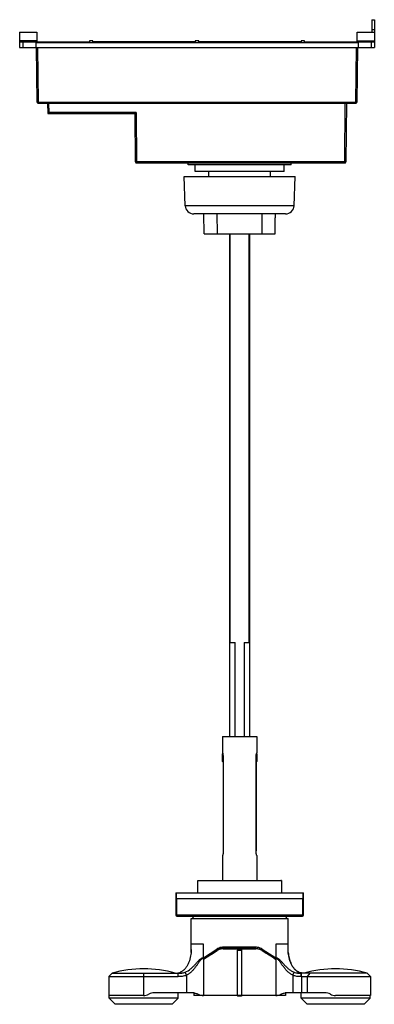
# Model space of a CAD drawing. Header units: millimetres. Extents: x 478 to 686, y -653 to -77.
import ezdxf

# ---------------------------------------------------------------- set-up
doc = ezdxf.new("R2010")
doc.units = ezdxf.units.MM
doc.header["$LTSCALE"] = 30.734
doc.layers.get('0').update_dxf_attribs({"linetype": 'CONTINUOUS'})

msp = doc.modelspace()

# ---------------------------------------------------------------- linework, layer by layer
at = {"color": 7, "linetype": 'Continuous'}
for p, q in [((684.51, -77.44), (684.51, -84.74)), ((684.51, -77.44), (686.01, -77.44)), ((686.01, -77.44), (686.01, -93.74)), ((478.21, -84.74), (478.21, -93.74)), ((478.21, -84.74), (488.21, -84.74)), ((488.21, -84.74), (488.21, -90.34)), ((676.01, -90.34), (676.01, -84.74)), ((676.01, -84.74), (686.01, -84.74)), ((488.21, -89.74), (478.21, -89.74)), ((478.21, -90.34), (519.11, -90.34)), ((480.11, -90.34), (480.11, -93.74)), ((487.61, -90.34), (487.61, -93.74)), ((487.61, -90.74), (676.61, -90.74)), ((519.11, -89.74), (519.11, -90.34)), ((521.11, -89.74), (519.11, -89.74)), ((521.11, -90.34), (521.11, -89.74)), ((581.11, -90.34), (521.11, -90.34)), ((581.11, -89.74), (581.11, -90.34)), ((583.11, -89.74), (581.11, -89.74)), ((583.11, -90.34), (583.11, -89.74)), ((643.11, -90.34), (583.11, -90.34)), ((643.11, -89.74), (643.11, -90.34)), ((645.11, -89.74), (643.11, -89.74)), ((645.11, -90.34), (645.11, -89.74)), ((645.11, -90.34), (686.01, -90.34)), ((676.01, -89.74), (686.01, -89.74)), ((676.61, -90.34), (676.61, -93.74)), ((684.11, -90.34), (684.11, -93.74)), ((478.21, -93.74), (686.01, -93.74)), ((488.39, -125.65), (488.11, -93.74)), ((676.11, -93.74), (675.84, -125.65)), ((488.99, -126.24), (675.24, -126.24)), ((494.61, -126.24), (494.67, -132.24)), ((669.61, -126.24), (669.31, -160.65)), ((494.67, -132.24), (545.91, -132.24)), ((546.16, -160.65), (545.91, -132.24)), ((546.76, -161.24), (668.71, -161.24)), ((576.94, -162.24), (576.94, -161.24)), ((637.29, -162.24), (576.94, -162.24)), ((581.01, -166.24), (581.01, -162.24)), ((633.21, -166.24), (581.02, -166.24)), ((589.09, -169.14), (589.06, -166.24)), ((625.14, -169.14), (625.16, -166.24)), ((633.21, -166.24), (633.21, -162.24)), ((637.29, -162.24), (637.29, -161.24)), ((575.21, -186.22), (574.61, -169.14)), ((574.61, -169.14), (639.61, -169.14)), ((639.02, -186.22), (639.61, -169.14)), ((634.02, -191.04), (580.21, -191.04)), ((586.32, -202.74), (586.11, -191.04)), ((594.03, -202.74), (593.96, -191.04)), ((620.19, -191.04), (620.12, -202.74)), ((628.09, -192.72), (628.11, -191.04)), ((627.91, -202.74), (628, -197.76)), ((586.32, -202.74), (627.91, -202.74)), ((601.13, -202.74), (601.13, -441.74)), ((613.08, -441.74), (613.08, -202.74)), ((601.13, -441.74), (604.54, -441.74)), ((601.13, -441.74), (601.13, -496.74)), ((604.54, -496.74), (604.54, -441.74)), ((609.66, -441.74), (613.08, -441.74)), ((609.66, -441.74), (609.66, -496.74)), ((613.08, -496.74), (613.08, -441.74)), ((597.11, -496.74), (617.11, -496.74)), ((597.11, -496.74), (597.11, -506.24)), ((617.11, -496.74), (617.11, -506.24)), ((597.11, -506.74), (597.22, -506.64)), ((617.11, -506.74), (617.01, -506.63)), ((617.11, -506.24), (617.11, -506.24)), ((597.11, -511.24), (597.51, -511.63)), ((597.51, -509.04), (597.51, -563.44)), ((616.71, -563.44), (616.71, -509.04)), ((617.11, -511.24), (616.71, -511.65)), ((616.72, -511.63), (616.72, -563.44)), ((597.11, -566.24), (597.11, -580.89)), ((617.11, -566.24), (617.11, -580.89)), ((617.11, -566.24), (617.11, -566.24)), ((582.66, -580.91), (583.08, -580.89)), ((582.66, -580.91), (631.56, -580.91)), ((582.66, -588.19), (582.66, -580.91)), ((583.08, -580.89), (631.15, -580.89)), ((631.56, -580.91), (631.15, -580.89)), ((631.56, -580.91), (631.56, -588.19)), ((569.69, -588.19), (644.54, -588.19)), ((569.69, -588.19), (569.69, -601.09)), ((644.54, -591.69), (569.69, -591.69)), ((644.54, -601.09), (644.54, -588.19)), ((570.29, -601.69), (643.94, -601.69)), ((578.66, -618.09), (578.66, -603.09)), ((578.66, -603.09), (635.56, -603.09)), ((579.21, -601.69), (580.02, -603.09)), ((634.21, -603.09), (635.01, -601.69)), ((635.56, -618.09), (635.56, -603.09)), ((578.61, -621.26), (578.77, -621.26)), ((578.61, -622.96), (578.61, -621.26)), ((578.66, -618.09), (578.66, -618.09)), ((585.9, -626.16), (585.9, -619.89)), ((585.9, -626.16), (593.75, -621.08)), ((597.53, -620.6), (597.74, -619.94)), ((616.36, -619.94), (597.74, -619.94)), ((605.85, -620.82), (608.25, -620.82)), ((605.85, -620.82), (605.85, -621.71)), ((605.85, -621.71), (608.25, -621.71)), ((605.85, -648.09), (605.85, -621.71)), ((608.25, -620.82), (608.25, -648.09)), ((608.25, -621.71), (608.25, -620.82)), ((608.25, -621.71), (608.25, -648.09)), ((620.37, -621.08), (628.25, -626.16)), ((635.45, -621.26), (635.61, -621.26)), ((635.56, -618.09), (635.56, -618.09)), ((635.61, -623.11), (635.61, -621.26)), ((585.89, -626.67), (585.89, -626.16)), ((585.89, -626.67), (585.89, -648.09)), ((628.25, -626.16), (628.25, -626.67)), ((628.25, -626.67), (628.25, -648.09)), ((532.39, -635.09), (530.39, -637.09)), ((530.39, -637.09), (571.04, -637.09)), ((530.39, -637.09), (530.39, -648.09)), ((532.39, -635.09), (571.05, -635.09)), ((575.89, -636.33), (575.16, -634.5)), ((638.27, -636.33), (639.01, -634.5)), ((641.71, -634.43), (641.71, -634.43)), ((681.84, -635.09), (643.12, -635.09)), ((643.12, -637.09), (683.84, -637.09)), ((681.84, -635.09), (683.84, -637.09)), ((683.84, -637.09), (683.84, -648.09)), ((550.84, -648.09), (530.39, -648.09)), ((530.69, -649.79), (530.69, -648.09)), ((571.09, -649.79), (530.69, -649.79)), ((534.19, -653.29), (530.69, -649.79)), ((579.6, -646.59), (557.14, -646.59)), ((567.59, -653.29), (571.09, -649.79)), ((571.09, -649.79), (571.09, -646.59)), ((580.21, -646.64), (580.21, -648.09)), ((605.85, -648.09), (580.21, -648.09)), ((608.25, -648.59), (605.85, -648.59)), ((628.25, -648.09), (608.25, -648.09)), ((608.27, -648.59), (608.25, -648.59)), ((608.27, -648.09), (608.27, -648.59)), ((634.01, -648.09), (628.25, -648.09)), ((634.01, -646.63), (634.01, -648.09)), ((657, -646.59), (634.55, -646.59)), ((643.14, -649.79), (643.14, -646.59)), ((683.54, -649.79), (643.14, -649.79)), ((646.64, -653.29), (643.14, -649.79)), ((683.84, -648.09), (663.3, -648.09)), ((680.04, -653.29), (683.54, -649.79)), ((683.54, -649.79), (683.54, -648.09)), ((567.59, -653.29), (534.19, -653.29)), ((680.04, -653.29), (646.64, -653.29))]:
    msp.add_line(p, q, dxfattribs=at)
at = {"color": 9, "linetype": 'Continuous'}
for p, q in [((684.51, -83.24), (686.01, -83.24)), ((488.71, -93.74), (488.99, -125.65)), ((675.24, -125.65), (675.51, -93.74)), ((488.99, -126.24), (488.99, -125.65)), ((488.99, -125.65), (675.24, -125.65)), ((495.21, -126.24), (495.26, -131.65)), ((668.71, -160.65), (669.01, -126.24)), ((675.24, -125.65), (675.24, -126.24)), ((495.26, -132.24), (495.26, -131.65)), ((546.51, -131.65), (495.26, -131.65)), ((546.51, -131.65), (546.76, -160.65)), ((546.76, -161.24), (546.76, -160.65)), ((668.71, -160.65), (546.76, -160.65)), ((668.71, -160.65), (668.71, -161.24)), ((639.02, -186.22), (575.21, -186.22)), ((601.63, -441.74), (601.63, -202.74)), ((612.58, -202.74), (612.58, -441.74)), ((570.19, -591.69), (570.19, -588.19)), ((570.29, -601.69), (570.29, -591.69)), ((643.94, -591.69), (643.94, -601.69)), ((644.04, -588.19), (644.04, -591.69)), ((644.54, -601.09), (569.69, -601.09)), ((585.9, -618.09), (578.66, -618.09)), ((585.89, -626.68), (593.81, -621.68)), ((585.89, -626.84), (593.86, -621.84)), ((593.81, -621.68), (593.75, -621.08)), ((597.5, -620.82), (605.85, -620.82)), ((616.58, -620.6), (597.53, -620.6)), ((608.25, -620.82), (616.61, -620.82)), ((616.36, -619.94), (616.58, -620.6)), ((620.3, -621.68), (620.37, -621.08)), ((628.02, -626.54), (620.3, -621.68)), ((635.56, -618.09), (628.25, -618.09)), ((628.25, -626.68), (628.02, -626.54)), ((628.17, -626.8), (628.25, -626.84)), ((550.84, -635.09), (550.84, -637.09)), ((550.84, -637.09), (550.84, -648.09)), ((571.04, -637.09), (571.05, -635.09)), ((572.65, -634.43), (572.52, -634.43)), ((575.89, -636.33), (575.89, -646.59)), ((638.27, -636.33), (638.27, -646.59)), ((641.71, -634.43), (641.57, -634.43)), ((643.12, -637.09), (643.12, -635.09)), ((643.43, -637.09), (643.43, -635.09)), ((643.43, -637.09), (643.43, -646.59)), ((648.3, -635.09), (646.67, -637.09)), ((646.67, -637.09), (646.67, -646.59)), ((608.25, -648.09), (605.85, -648.09))]:
    msp.add_line(p, q, dxfattribs=at)
for points in [[(585.89, -626.68), (588.27, -625.18), (590.92, -623.51), (593.81, -621.68)], [(585.89, -626.84), (588.25, -625.36), (590.92, -623.69), (593.86, -621.84)], [(625.88, -625.19), (623.22, -623.52), (620.3, -621.68)]]:
    msp.add_lwpolyline(points, dxfattribs=at)
at = {"color": 7, "linetype": 'Continuous'}
for centre, radius, start, end in [((488.99, -125.64), 0.6, 180.5, 270), ((675.24, -125.64), 0.6, 270, 359.5), ((495.26, -131.64), 0.6, 180.5, 270), ((546.76, -160.64), 0.6, 180.49999, 270), ((668.71, -160.64), 0.6, 270, 359.50001), ((580.21, -186.04), 5, 182, 270), ((634.02, -186.04), 5, 270, 358), ((585.25, -509.5), 12.3, 13.16079, 13.59191), ((627.65, -509.26), 10.96, 166.0445, 166.48175), ((624.04, -508.32), 7.23, 163.29821, 166.39888), ((570.29, -601.09), 0.6, 180, 270), ((643.94, -601.09), 0.6, 270, 360), ((597.76, -627.28), 7.39, 99.76214, 122.9224), ((597.48, -627.7), 7.76, 88.11082, 97.20085), ((616.62, -627.73), 7.8, 82.80045, 91.9064), ((616.35, -627.3), 7.41, 57.1323, 80.24581), ((655.79, -626.83), 69.89, 179.87675, 180.00587), ((550.89, -702.29), 69.7, 74.61262, 105.3921), ((663.34, -702.29), 69.7, 74.6079, 105.38738), ((573.46, -636.42), 2.2, 108.43599, 115.35789), ((644.44, -628.42), 6.66, 237.65041, 243.31214), ((640.76, -636.42), 2.2, 64.64211, 72.31593), ((644.62, -627.9), 7.17, 258.17555, 260.60497), ((550.84, -641.09), 7, 269.99956, 295.74609), ((557.14, -653.59), 7, 89.99945, 117.75124), ((579.6, -653.59), 7, 82.69993, 89.99582), ((585.9, -641.11), 6.98, 244.2126, 269.99256), ((628.25, -641.07), 7.02, 269.98966, 295.70698), ((634.56, -653.62), 7.03, 90.00916, 97.16688), ((634.62, -653.59), 7, 90.55467, 94.98661), ((657, -653.59), 6.99, 62.23821, 89.9971), ((663.3, -641.09), 7, 244.24837, 270.00179)]:
    msp.add_arc(centre, radius, start, end, dxfattribs=at)
at = {"color": 9, "linetype": 'Continuous'}
for points, knots in [([(488.99, -125.65), (488.92, -125.65), (488.81, -125.65), (488.66, -125.65), (488.57, -125.65), (488.5, -125.65), (488.45, -125.65), (488.42, -125.65), (488.41, -125.65), (488.4, -125.65), (488.39, -125.65), (488.39, -125.65)], [0, 0, 0, 0, 0.382633, 0.555564, 0.707012, 0.831281, 0.923769, 0.956803, 0.980632, 0.995078, 1, 1, 1, 1]), ([(675.84, -125.65), (675.84, -125.65), (675.83, -125.65), (675.82, -125.65), (675.81, -125.65), (675.78, -125.65), (675.73, -125.65), (675.66, -125.65), (675.57, -125.65), (675.42, -125.65), (675.31, -125.65), (675.24, -125.65)], [0, 0, 0, 0, 0.004922, 0.019368, 0.043197, 0.076231, 0.16872, 0.292989, 0.444437, 0.617368, 1, 1, 1, 1]), ([(495.26, -131.65), (495.19, -131.65), (495.07, -131.65), (494.93, -131.65), (494.84, -131.65), (494.77, -131.65), (494.72, -131.65), (494.69, -131.65), (494.67, -131.65), (494.67, -131.65), (494.66, -131.65), (494.66, -131.65)], [0, 0, 0, 0, 0.382633, 0.555564, 0.707012, 0.831281, 0.923769, 0.956803, 0.980632, 0.995078, 1, 1, 1, 1]), ([(546.76, -160.65), (546.69, -160.65), (546.58, -160.65), (546.43, -160.65), (546.34, -160.65), (546.27, -160.65), (546.22, -160.65), (546.19, -160.65), (546.18, -160.65), (546.17, -160.65), (546.16, -160.65), (546.16, -160.65)], [0, 0, 0, 0, 0.382631, 0.555563, 0.707011, 0.83128, 0.923768, 0.956803, 0.980632, 0.995078, 1, 1, 1, 1]), ([(669.31, -160.65), (669.31, -160.65), (669.31, -160.65), (669.3, -160.65), (669.29, -160.65), (669.26, -160.65), (669.21, -160.65), (669.13, -160.65), (669.04, -160.65), (668.9, -160.65), (668.79, -160.65), (668.71, -160.65)], [0, 0, 0, 0, 0.00492, 0.019366, 0.043195, 0.076231, 0.168719, 0.292987, 0.444435, 0.617367, 1, 1, 1, 1]), ([(597.53, -620.6), (596.87, -620.6), (595.56, -620.79), (594.36, -621.33), (593.81, -621.68)], [0, 0, 0, 0, 0.503676, 1, 1, 1, 1]), ([(593.86, -621.84), (593.86, -621.83), (593.83, -621.77), (593.82, -621.72), (593.81, -621.68)], [0, 0, 0, 0, 0.279671, 1, 1, 1, 1]), ([(597.5, -620.82), (596.86, -620.81), (595.58, -620.99), (594.4, -621.51), (593.86, -621.84)], [0, 0, 0, 0, 0.50348, 1, 1, 1, 1]), ([(597.5, -620.82), (597.5, -620.8), (597.5, -620.72), (597.51, -620.65), (597.53, -620.6)], [0, 0, 0, 0, 0.272887, 1, 1, 1, 1]), ([(616.61, -620.82), (616.61, -620.8), (616.6, -620.72), (616.59, -620.65), (616.58, -620.6)], [0, 0, 0, 0, 0.272894, 1, 1, 1, 1]), ([(616.58, -620.6), (617.23, -620.6), (618.55, -620.79), (619.75, -621.33), (620.3, -621.68)], [0, 0, 0, 0, 0.503676, 1, 1, 1, 1]), ([(620.25, -621.84), (619.71, -621.51), (618.53, -620.99), (617.25, -620.81), (616.61, -620.82)], [0, 0, 0, 0, 0.496536, 1, 1, 1, 1]), ([(620.3, -621.68), (620.3, -621.69), (620.29, -621.75), (620.27, -621.8), (620.25, -621.84)], [0, 0, 0, 0, 0.216263, 1, 1, 1, 1]), ([(620.25, -621.84), (621.64, -622.71), (624.28, -624.36), (626.92, -626.01), (628.17, -626.8)], [0, 0, 0, 0, 0.525073, 1, 1, 1, 1])]:
    msp.add_open_spline(points, degree=3, knots=knots, dxfattribs=at)
at = {"color": 7, "linetype": 'Continuous'}
for points, knots in [([(546.51, -131.65), (546.44, -131.71), (546.35, -131.81), (546.22, -131.94), (546.13, -132.03), (546.05, -132.11), (545.99, -132.17), (545.95, -132.2), (545.94, -132.22), (545.92, -132.23), (545.92, -132.24), (545.91, -132.24)], [0, 0, 0, 0, 0.334197, 0.494695, 0.645588, 0.781886, 0.894634, 0.93831, 0.971448, 0.992519, 1, 1, 1, 1]), ([(628, -197.76), (628, -197.76), (628, -197.75), (627.99, -197.74), (627.99, -197.73), (627.99, -197.71), (627.99, -197.68), (627.98, -197.63), (627.98, -197.56), (627.97, -197.45), (627.95, -197.33), (627.94, -197.18), (627.93, -197.01), (627.92, -196.83), (627.9, -196.56), (627.89, -196.19), (627.88, -195.72), (627.88, -195.24), (627.9, -194.75), (627.92, -194.29), (627.95, -193.92), (627.97, -193.65), (627.99, -193.47), (628.01, -193.3), (628.03, -193.15), (628.04, -193.03), (628.06, -192.92), (628.07, -192.85), (628.07, -192.8), (628.08, -192.77), (628.08, -192.75), (628.08, -192.74), (628.09, -192.73), (628.08, -192.72), (628.09, -192.72)], [0, 0, 0, 0, 0.000616, 0.002439, 0.005463, 0.009679, 0.015079, 0.021654, 0.03825, 0.059282, 0.084553, 0.113811, 0.146763, 0.183105, 0.222477, 0.308798, 0.402435, 0.499808, 0.597169, 0.690786, 0.777106, 0.816495, 0.852866, 0.885862, 0.915173, 0.940505, 0.961599, 0.978253, 0.984853, 0.990275, 0.99451, 0.997547, 0.99938, 1, 1, 1, 1]), ([(597.11, -506.24), (597.11, -506.24), (597.12, -506.25), (597.12, -506.27), (597.13, -506.3), (597.15, -506.36), (597.17, -506.47), (597.2, -506.56), (597.21, -506.61)], [0, 0, 0, 0, 0.019562, 0.070437, 0.152126, 0.264121, 0.576322, 1, 1, 1, 1]), ([(597.11, -509.27), (597.11, -509.11), (597.11, -508.8), (597.11, -508.41), (597.11, -508.11), (597.11, -507.9), (597.11, -507.7), (597.11, -507.51), (597.11, -507.34), (597.11, -507.19), (597.11, -507.08), (597.11, -507), (597.11, -506.94), (597.11, -506.9), (597.11, -506.86), (597.11, -506.82), (597.11, -506.79), (597.11, -506.77), (597.11, -506.76), (597.11, -506.75), (597.11, -506.75), (597.11, -506.74), (597.11, -506.74), (597.11, -506.74), (597.11, -506.74)], [0, 0, 0, 0, 0.187825, 0.372209, 0.460534, 0.544944, 0.624495, 0.698298, 0.765529, 0.82543, 0.877332, 0.900098, 0.920656, 0.938944, 0.954912, 0.968518, 0.979724, 0.988492, 0.991957, 0.994805, 0.997035, 0.998645, 0.999633, 1, 1, 1, 1]), ([(597.23, -506.7), (597.26, -506.85), (597.43, -507.62), (597.51, -508.41), (597.51, -509.04)], [0, 0, 0, 0, 0.193205, 1, 1, 1, 1]), ([(616.71, -509.04), (616.71, -508.81), (616.74, -508.02), (616.86, -507.24), (616.99, -506.7)], [0, 0, 0, 0, 0.292193, 1, 1, 1, 1]), ([(617.12, -508.71), (617.12, -508.58), (617.12, -508.32), (617.12, -507.95), (617.12, -507.66), (617.12, -507.45), (617.12, -507.31), (617.12, -507.18), (617.12, -507.07), (617.12, -506.97), (617.12, -506.9), (617.12, -506.85), (617.12, -506.83), (617.12, -506.8), (617.12, -506.78), (617.12, -506.77), (617.12, -506.76), (617.12, -506.75), (617.12, -506.75), (617.12, -506.74), (617.11, -506.74), (617.12, -506.74), (617.11, -506.74)], [0, 0, 0, 0, 0.20113, 0.391099, 0.563732, 0.641771, 0.713432, 0.778127, 0.835341, 0.884596, 0.9255, 0.942713, 0.957715, 0.97048, 0.980984, 0.989202, 0.992446, 0.995114, 0.997203, 0.998714, 0.999646, 1, 1, 1, 1]), ([(617.11, -506.74), (617.11, -506.74), (617.11, -506.74), (617.11, -506.74), (617.11, -506.75), (617.11, -506.75), (617.11, -506.76), (617.11, -506.77), (617.11, -506.79), (617.11, -506.82), (617.11, -506.85), (617.11, -506.89), (617.11, -506.94), (617.11, -506.99), (617.11, -507.07), (617.11, -507.19), (617.11, -507.34), (617.11, -507.51), (617.11, -507.69), (617.11, -507.89), (617.11, -508.11), (617.11, -508.41), (617.11, -508.8), (617.11, -509.11), (617.11, -509.27)], [0, 0, 0, 0, 0.000265, 0.001152, 0.002665, 0.004802, 0.00756, 0.010938, 0.019545, 0.030604, 0.044079, 0.05993, 0.078117, 0.098589, 0.121285, 0.173092, 0.232957, 0.300207, 0.374081, 0.45375, 0.538318, 0.626835, 0.811676, 1, 1, 1, 1]), ([(597.11, -511.24), (597.11, -511.24), (597.11, -511.24), (597.11, -511.24), (597.11, -511.23), (597.11, -511.23), (597.11, -511.23), (597.11, -511.22), (597.11, -511.2), (597.11, -511.18), (597.11, -511.16), (597.11, -511.13), (597.11, -511.08), (597.11, -511.01), (597.11, -510.91), (597.11, -510.8), (597.11, -510.67), (597.11, -510.53), (597.11, -510.32), (597.11, -510.03), (597.11, -509.66), (597.11, -509.4), (597.11, -509.27)], [0, 0, 0, 0, 0.000354, 0.001286, 0.002797, 0.004886, 0.007554, 0.010798, 0.019015, 0.029519, 0.042285, 0.057286, 0.074498, 0.115402, 0.164656, 0.221869, 0.286563, 0.358223, 0.436261, 0.608895, 0.798867, 1, 1, 1, 1]), ([(617.11, -511.24), (617.12, -511.24), (617.11, -511.24), (617.12, -511.24), (617.12, -511.23), (617.12, -511.23), (617.12, -511.22), (617.12, -511.21), (617.12, -511.19), (617.12, -511.16), (617.12, -511.12), (617.12, -511.08), (617.12, -511.04), (617.12, -510.99), (617.12, -510.91), (617.12, -510.79), (617.12, -510.64), (617.12, -510.47), (617.12, -510.29), (617.12, -510.08), (617.12, -509.87), (617.12, -509.57), (617.12, -509.18), (617.12, -508.87), (617.12, -508.71)], [0, 0, 0, 0, 0.000367, 0.001355, 0.002965, 0.005195, 0.008043, 0.011508, 0.020276, 0.031482, 0.045088, 0.061056, 0.079343, 0.099901, 0.122667, 0.174568, 0.234468, 0.301698, 0.3755, 0.455051, 0.53946, 0.627785, 0.812172, 1, 1, 1, 1]), ([(617.11, -509.27), (617.11, -509.4), (617.11, -509.66), (617.11, -509.98), (617.11, -510.22), (617.11, -510.38), (617.11, -510.53), (617.11, -510.68), (617.11, -510.8), (617.11, -510.91), (617.11, -511.01), (617.11, -511.08), (617.11, -511.13), (617.11, -511.16), (617.11, -511.18), (617.11, -511.2), (617.11, -511.22), (617.11, -511.23), (617.11, -511.23), (617.11, -511.24), (617.11, -511.24), (617.11, -511.24), (617.11, -511.24), (617.11, -511.24)], [0, 0, 0, 0, 0.201739, 0.392228, 0.481281, 0.565238, 0.643395, 0.715122, 0.779826, 0.836988, 0.886128, 0.926854, 0.943953, 0.958824, 0.971444, 0.981786, 0.989825, 0.992975, 0.995543, 0.997531, 0.998935, 0.999757, 1, 1, 1, 1]), ([(597.51, -563.44), (597.51, -563.62), (597.5, -563.98), (597.46, -564.5), (597.39, -564.97), (597.32, -565.39), (597.25, -565.69), (597.2, -565.89), (597.17, -566.01), (597.15, -566.11), (597.13, -566.17), (597.12, -566.22), (597.11, -566.24), (597.11, -566.24)], [0, 0, 0, 0, 0.192553, 0.377883, 0.54899, 0.699962, 0.825087, 0.876377, 0.919387, 0.953653, 0.978724, 0.994256, 1, 1, 1, 1]), ([(617.11, -566.24), (617.11, -566.24), (617.11, -566.23), (617.11, -566.23), (617.11, -566.21), (617.1, -566.18), (617.09, -566.15), (617.07, -566.1), (617.05, -566.02), (617.02, -565.9), (616.99, -565.76), (616.95, -565.6), (616.91, -565.41), (616.87, -565.21), (616.82, -564.91), (616.76, -564.5), (616.72, -563.98), (616.71, -563.62), (616.71, -563.44)], [0, 0, 0, 0, 0.001288, 0.005063, 0.011302, 0.019984, 0.031084, 0.044576, 0.078519, 0.121338, 0.172539, 0.231535, 0.297702, 0.370402, 0.448926, 0.620578, 0.806657, 1, 1, 1, 1]), ([(578.77, -621.26), (578.71, -622.52), (578.46, -625.05), (577.64, -628.12), (576.59, -630.43), (575.57, -632.04), (574.28, -633.44), (573.22, -634.16), (572.65, -634.43)], [0, 0, 0, 0, 0.250019, 0.499896, 0.624977, 0.750051, 0.875072, 1, 1, 1, 1]), ([(585.89, -626.16), (585.9, -625.65), (585.9, -623.56), (585.9, -621.47), (585.9, -619.89)], [0, 0, 0, 0, 0.244075, 1, 1, 1, 1]), ([(628.25, -619.89), (628.25, -620.42), (628.25, -622.51), (628.25, -624.6), (628.25, -626.16)], [0, 0, 0, 0, 0.253833, 1, 1, 1, 1]), ([(641.57, -634.43), (641, -634.16), (639.93, -633.44), (638.65, -632.04), (637.63, -630.43), (636.58, -628.12), (635.75, -625.05), (635.51, -622.52), (635.45, -621.26)], [0, 0, 0, 0, 0.124928, 0.249949, 0.375023, 0.500103, 0.749981, 1, 1, 1, 1]), ([(575.16, -634.5), (576.33, -634.05), (577.93, -633.02), (579.77, -631.36), (580.82, -630.28), (581.62, -629.39), (582.21, -628.73), (582.79, -628.09), (583.37, -627.47), (583.95, -626.9), (584.47, -626.48), (584.91, -626.24), (585.24, -626.13), (585.57, -626.1), (585.79, -626.13), (585.89, -626.16)], [0, 0, 0, 0, 0.271305, 0.403746, 0.534094, 0.598403, 0.661973, 0.724617, 0.785979, 0.845384, 0.901571, 0.927956, 0.952928, 0.976707, 1, 1, 1, 1]), ([(585.89, -626.67), (585.8, -626.62), (585.59, -626.55), (585.25, -626.59), (584.92, -626.75), (584.51, -627.08), (584.05, -627.6), (583.53, -628.29), (583.02, -629.02), (582.5, -629.76), (581.97, -630.51), (581.25, -631.51), (580.29, -632.74), (579.01, -634.14), (577.57, -635.39), (576.48, -636.06), (575.89, -636.33)], [0, 0, 0, 0, 0.022557, 0.045432, 0.070279, 0.097272, 0.155245, 0.216148, 0.278568, 0.341923, 0.405935, 0.47046, 0.600757, 0.732536, 0.865695, 1, 1, 1, 1]), ([(628.25, -626.16), (628.35, -626.13), (628.57, -626.1), (628.91, -626.13), (629.24, -626.25), (629.68, -626.48), (630.2, -626.9), (630.78, -627.47), (631.36, -628.09), (631.95, -628.73), (632.54, -629.39), (633.34, -630.27), (634.4, -631.36), (635.77, -632.6), (637.29, -633.7), (638.42, -634.27), (639.01, -634.5)], [0, 0, 0, 0, 0.023358, 0.047225, 0.072243, 0.098646, 0.154827, 0.214182, 0.275487, 0.338079, 0.40159, 0.465816, 0.596005, 0.728277, 0.862744, 1, 1, 1, 1]), ([(638.27, -636.33), (637.69, -636.06), (636.59, -635.39), (635.15, -634.14), (633.87, -632.74), (632.91, -631.51), (632.18, -630.51), (631.65, -629.77), (631.14, -629.02), (630.62, -628.29), (630.1, -627.6), (629.63, -627.08), (629.22, -626.75), (628.9, -626.59), (628.55, -626.55), (628.34, -626.62), (628.25, -626.67)], [0, 0, 0, 0, 0.134195, 0.267268, 0.398972, 0.529203, 0.5937, 0.657687, 0.721023, 0.783434, 0.844348, 0.902377, 0.929427, 0.954376, 0.977345, 1, 1, 1, 1]), ([(635.58, -622.96), (635.69, -624.01), (636.01, -626.1), (636.8, -628.63), (637.72, -630.54), (638.57, -631.88), (639.6, -633.09), (640.43, -633.76), (640.88, -634.04)], [0, 0, 0, 0, 0.249941, 0.499802, 0.624848, 0.749908, 0.874948, 1, 1, 1, 1]), ([(569.38, -635.08), (569.66, -635.08), (570.21, -635.05), (570.75, -634.98), (571.02, -634.92)], [0, 0, 0, 0, 0.497695, 1, 1, 1, 1]), ([(571.02, -634.92), (571.15, -634.9), (571.66, -634.78), (572.16, -634.6), (572.52, -634.43)], [0, 0, 0, 0, 0.24517, 1, 1, 1, 1]), ([(575.89, -636.33), (575.51, -636.49), (574.71, -636.75), (573.49, -636.99), (572.26, -637.09), (571.44, -637.09), (571.04, -637.09)], [0, 0, 0, 0, 0.253418, 0.506159, 0.754962, 1, 1, 1, 1]), ([(571.05, -635.09), (571.39, -635.09), (572.09, -635.09), (573.48, -634.99), (574.51, -634.75), (575.16, -634.5)], [0, 0, 0, 0, 0.251015, 0.501482, 1, 1, 1, 1]), ([(643.12, -637.09), (642.71, -637.09), (641.88, -637.09), (640.24, -636.95), (639.03, -636.64), (638.27, -636.33)], [0, 0, 0, 0, 0.250227, 0.50043, 1, 1, 1, 1]), ([(639.01, -634.5), (639.66, -634.75), (640.69, -634.99), (642.08, -635.09), (642.78, -635.09), (643.12, -635.09)], [0, 0, 0, 0, 0.498579, 0.749039, 1, 1, 1, 1]), ([(643.15, -634.91), (643.03, -634.89), (642.53, -634.77), (642.05, -634.59), (641.71, -634.43)], [0, 0, 0, 0, 0.245248, 1, 1, 1, 1]), ([(644.85, -635.08), (644.73, -635.08), (644.26, -635.07), (643.8, -635.03), (643.45, -634.97)], [0, 0, 0, 0, 0.249052, 1, 1, 1, 1]), ([(580.49, -646.65), (580.7, -646.67), (581.52, -646.82), (582.31, -647.11), (582.86, -647.4)], [0, 0, 0, 0, 0.257508, 1, 1, 1, 1]), ([(605.85, -648.09), (605.85, -648.15), (605.85, -648.25), (605.85, -648.37), (605.85, -648.44), (605.85, -648.5), (605.85, -648.54), (605.85, -648.57), (605.85, -648.58), (605.85, -648.59), (605.85, -648.59), (605.85, -648.59)], [0, 0, 0, 0, 0.382864, 0.555853, 0.707313, 0.831553, 0.923978, 0.956971, 0.980756, 0.995156, 1, 1, 1, 1]), ([(608.25, -648.09), (608.25, -648.15), (608.25, -648.25), (608.25, -648.37), (608.25, -648.44), (608.25, -648.5), (608.25, -648.54), (608.25, -648.57), (608.25, -648.58), (608.25, -648.59), (608.25, -648.59), (608.25, -648.59)], [0, 0, 0, 0, 0.382883, 0.555867, 0.707316, 0.831572, 0.924004, 0.95699, 0.980765, 0.995159, 1, 1, 1, 1]), ([(631.29, -647.4), (631.47, -647.3), (632.23, -646.94), (633.05, -646.72), (633.68, -646.65)], [0, 0, 0, 0, 0.243771, 1, 1, 1, 1])]:
    msp.add_open_spline(points, degree=3, knots=knots, dxfattribs=at)
for points in [[(578.61, -621.26), (578.66, -620.2), (578.66, -619.15), (578.66, -618.09)], [(635.61, -621.26), (635.57, -620.2), (635.57, -619.15), (635.57, -618.09)]]:
    msp.add_open_spline(points, degree=3, dxfattribs=at)
at = {"color": 9, "linetype": 'Continuous'}
for points in [[(585.89, -619.89), (585.9, -619.29), (585.9, -618.69), (585.9, -618.09)], [(628.25, -618.09), (628.25, -618.69), (628.25, -619.29), (628.25, -619.89)]]:
    msp.add_open_spline(points, degree=3, dxfattribs=at)

doc.saveas('drawing.dxf')
